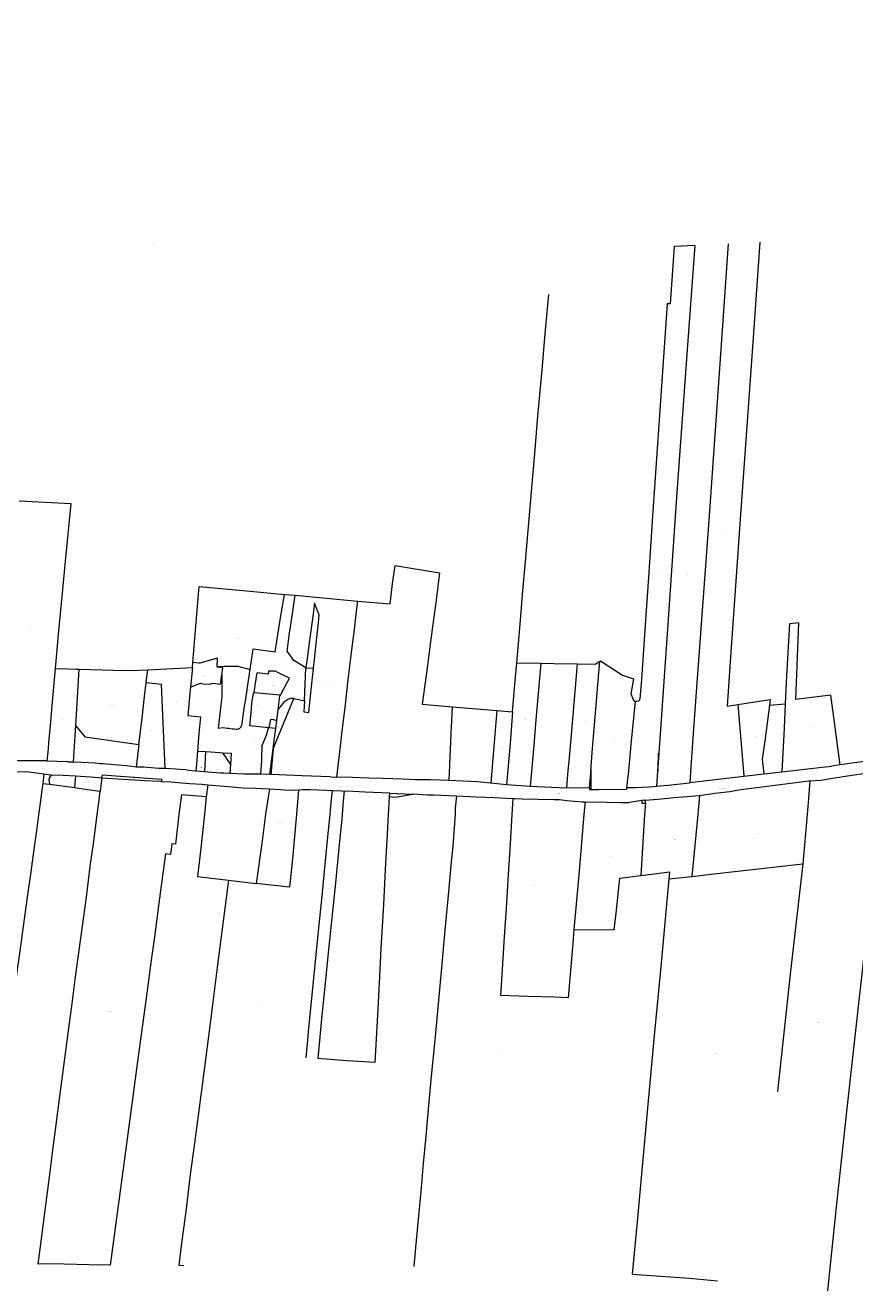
# Model space of a CAD drawing. Header units: metres. Extents: x 132979 to 136732, y 466067 to 467676.
# Tile 2 of 6: x 133604 to 134225, y 466143 to 467091. Entities that reach past the tile are written whole.
import ezdxf
from ezdxf.enums import TextEntityAlignment as Align
from ezdxf.lldxf.tags import DXFTag

# ---------------------------------------------------------------- set-up
doc = ezdxf.new("R2010")
doc.units = ezdxf.units.M
for name, color, linetype, lineweight in [('B-WE-KG-GRENS_PERCEEL-G', 150, 'KG-PERCEEL', 18), ('B-WE-KG-GRENS_PERCEEL-S', 150, 'Continuous', 25), ('B-WE-OG-BEBOUWING_STRAATNAAM-T18', 10, 'Continuous', 18)]:
    doc.layers.add(name, color=color, linetype=linetype, lineweight=lineweight)
doc.styles.add('NLCS-ISO', font='NLCS-ISO.ttf')
doc.styles.add('NLCS-ISO-M200-T18', font='NLCS-ISO.ttf', dxfattribs={"height": 0.36})
tags = doc.linetypes.add('KG-PERCEEL', pattern='A,5.5,-2,["P",Standard,S=1.8,R=0,X=-0.5,Y=-0.9],-2,5.5,-2,[5,NLCS.SHX,S=0.75,R=0,X=0,Y=0],-2', length=19).pattern_tags.tags
tags[6] = DXFTag(74, 10)

# ---------------------------------------------------------------- blocks, each defined once
blk = doc.blocks.new('SKG-PERCEELNUMMER-SO')
at = {"style": 'NLCS-ISO', "oblique": 10, "flags": 1}
blk.add_attdef('GEMEENTECODE', text='', height=1.8, dxfattribs=at).set_placement((0, 2.6), align=Align.MIDDLE_CENTER)
at = {"style": 'NLCS-ISO', "oblique": 10}
blk.add_attdef('SECTIE', text='', height=1.8, dxfattribs=at).set_placement((-0.5, 0), align=Align.MIDDLE_RIGHT)
blk.add_attdef('PERCEELNUMMER', text='', height=1.8, dxfattribs=at).set_placement((0.5, 0), align=Align.MIDDLE_LEFT)

msp = doc.modelspace()

# ---------------------------------------------------------------- linework, layer by layer
at = {"layer": 'B-WE-KG-GRENS_PERCEEL-G', "flags": 128}
for points in [[(134153.951, 466928.618), (134148.457, 466849.928), (134139.649, 466724.73), (134131.828, 466614.21), (134129.549, 466581.029), (134137.595, 466582.3)], [(134105.421, 466926.176), (134089.769, 466925.388), (134086.757, 466882.406), (134084.658, 466882.557), (134078.657, 466795.691), (134073.62, 466723.278), (134070.758, 466681.17), (134068.402, 466645.363), (134065.389, 466601.055), (134064.226, 466586.427), (134063.3, 466584.803), (134061.975, 466584.454), (134060.65, 466584.63)], [(134105.421, 466926.176), (134099.925, 466851.464), (134091.954, 466741.094), (134084.994, 466642.426), (134078.391, 466545.779)], [(134130.412, 466927.434), (134124.358, 466841.219), (134115.703, 466720.047), (134107.934, 466612.052), (134103.912, 466557.392), (134102.268, 466535.363), (134101.475, 466523.865)], [(133971.93, 466613.525), (133974.475, 466642.427), (133976.567, 466667.512), (133978.467, 466689.525), (133981.682, 466727.239), (133985.659, 466773.263), (133987.8, 466798.223), (133991.112, 466835.761), (133993.007, 466857.375), (133994.875, 466878.889), (133995.818, 466889.371)], [(133599.117, 466734.993), (133637.903, 466733.014), (133633.635, 466689.567), (133631.361, 466665.785), (133628.625, 466637.485), (133626.015, 466609.333)], [(133852.778, 466659.809), (133877.016, 466657.653), (133878.944, 466672.62), (133880.707, 466686.389), (133914.147, 466680.984), (133911.744, 466662.4), (133909.522, 466646.089), (133907.02, 466627.606), (133904.924, 466611.418), (133901.105, 466582.508), (133923.42, 466580.503)], [(133729.17, 466613.666), (133731.143, 466637.808), (133734.041, 466670.654), (133772.08, 466667.135), (133797.991, 466664.831)], [(133772.131, 466608.586), (133774.316, 466623.999), (133790.904, 466621.773), (133795.024, 466647.104), (133797.991, 466664.831)], [(133797.991, 466664.831), (133805.827, 466664.099)], [(133813.981, 466609.637), (133804.886, 466615.235), (133799.808, 466622.3), (133801.742, 466635.843), (133803.592, 466648.561), (133805.827, 466664.099)], [(133805.827, 466664.099), (133826.694, 466662.164), (133852.778, 466659.809)], [(133819.661, 466609.392), (133820.339, 466615.922), (133821.911, 466630.345), (133823.29, 466643.495), (133823.948, 466649.583), (133820.394, 466658.328), (133818.908, 466646.529), (133816.987, 466632.186), (133815.175, 466618.442), (133813.981, 466609.637)], [(133837.189, 466527.787), (133839.898, 466551.185), (133841.177, 466562.513), (133843.267, 466580.15), (133845.673, 466600.733), (133848.406, 466623.285), (133850.263, 466638.502), (133852.053, 466654.296), (133852.778, 466659.809)], [(134214.242, 466536.977), (134207.271, 466589.399), (134180.911, 466586.126), (134183.169, 466643.485), (134176.116, 466642.829), (134174.035, 466603.672), (134173.018, 466582.801)], [(133747.397, 466610.764), (133747.809, 466616.883), (133734.595, 466613.311), (133733.842, 466613.264), (133729.17, 466613.666)], [(134034.091, 466614.671), (134034.611, 466615.005), (134051.071, 466604.166), (134059.266, 466601.51), (134057.357, 466590.233), (134059.477, 466585.456), (134060.65, 466584.63)], [(133626.015, 466609.333), (133623.535, 466581.555), (133622.232, 466566.58), (133621.159, 466553.831)], [(133626.015, 466609.333), (133636.024, 466608.99)], [(133636.024, 466608.99), (133641.778, 466608.793), (133644.189, 466608.722)], [(133641.58, 466566.204), (133644.189, 466608.722)], [(133644.189, 466608.722), (133669.907, 466607.959)], [(133669.907, 466607.959), (133682.376, 466607.788), (133695.528, 466608.307)], [(133694.346, 466598.575), (133694.635, 466600.957), (133695.528, 466608.307)], [(133695.528, 466608.307), (133714.234, 466609.177), (133728.862, 466609.902)], [(133728.862, 466609.902), (133727.445, 466595.387)], [(133728.862, 466609.902), (133729.17, 466613.666)], [(133751.708, 466609.814), (133747.369, 466610.353), (133747.397, 466610.764)], [(133747.397, 466610.764), (133752.995, 466610.996), (133762.967, 466610.985), (133772.131, 466608.586)], [(133750.99, 466604.699), (133751.708, 466609.814)], [(133758.473, 466564.053), (133760.399, 466563.942), (133761.747, 466563.799), (133762.672, 466563.886), (133763.374, 466564.001), (133763.927, 466564.218), (133764.48, 466564.486), (133765.012, 466565.003), (133765.369, 466565.548), (133765.655, 466566.294), (133765.89, 466567.04), (133766.129, 466568.062), (133766.979, 466573.597), (133767.784, 466579.483), (133768.635, 466585.12), (133769.674, 466591.578), (133770.917, 466600.256), (133772.131, 466608.586)], [(133775.177, 466590.935), (133775.951, 466596.558), (133777.36, 466606.12)], [(133801.623, 466601.93), (133797.009, 466604.295), (133790.859, 466607.279), (133785.836, 466607.146), (133785.687, 466605.009), (133777.36, 466606.12)], [(133812.918, 466584.913), (133812.356, 466576.725), (133816.124, 466576.349), (133817.49, 466588.474), (133819.661, 466609.392)], [(133812.918, 466584.913), (133813.981, 466609.637)], [(133813.981, 466609.637), (133819.661, 466609.392)], [(133968.828, 466576.709), (133971.061, 466602.941), (133971.93, 466613.525)], [(133971.93, 466613.525), (133990.019, 466613.153)], [(133990.019, 466613.153), (133986.292, 466570.923), (133984.658, 466551.929), (133982.025, 466520.81)], [(133990.019, 466613.153), (134000.014, 466613.066), (134017.291, 466612.738)], [(134017.291, 466612.738), (134012.342, 466556.458), (134010.852, 466539.755), (134010.157, 466532.868)], [(134017.291, 466612.738), (134030.685, 466612.483), (134034.091, 466614.671)], [(134027.768, 466535.977), (134028.755, 466549.244), (134031.483, 466581.825), (134033.226, 466603.379), (134034.091, 466614.671)], [(133691.282, 466571.923), (133693.107, 466588.375), (133694.346, 466598.575)], [(133708.5, 466534.346), (133705.86, 466597.166), (133694.346, 466598.575)], [(133727.445, 466595.387), (133731.027, 466596.827), (133734.86, 466598.354)], [(133734.86, 466598.354), (133737.061, 466597.766), (133741.639, 466597.512)], [(133741.639, 466597.512), (133744.215, 466598.161)], [(133744.215, 466598.161), (133750.015, 466597.553)], [(133750.99, 466604.699), (133751.017, 466597.905), (133750.96, 466588.235), (133748.261, 466564.532), (133751.956, 466565.003)], [(133750.015, 466597.553), (133750.99, 466604.699)], [(133794.86, 466589.214), (133800.17, 466599.254), (133801.623, 466601.93)], [(133727.445, 466595.387), (133727.264, 466593.532), (133725.483, 466574.002), (133734.931, 466572.986), (133733.836, 466560.532), (133732.708, 466547.428)], [(133771.865, 466566.388), (133773.072, 466578.591), (133773.545, 466583.452), (133774.607, 466590.625), (133774.673, 466590.978)], [(133775.177, 466590.935), (133774.673, 466590.978)], [(133794.608, 466589.237), (133783.572, 466590.223), (133775.177, 466590.935)], [(133789.458, 466549.023), (133804.986, 466586.866)], [(133793.263, 466578.586), (133794.525, 466588.581)], [(133793.263, 466578.586), (133796.161, 466582.144), (133797.992, 466584.468), (133798.751, 466585.107), (133799.406, 466585.548), (133800.213, 466586.062), (133801.244, 466586.573), (133801.998, 466586.837), (133802.675, 466587.003), (133803.351, 466587.118), (133803.751, 466587.113), (133804.748, 466586.924), (133804.986, 466586.866)], [(133794.525, 466588.581), (133794.608, 466589.237)], [(133794.86, 466589.214), (133794.608, 466589.237)], [(133804.986, 466586.866), (133808.658, 466585.972), (133812.918, 466584.913)], [(133792.173, 466570.154), (133793.263, 466578.586)], [(133923.42, 466580.503), (133922.52, 466560.35), (133920.943, 466525.388)], [(133923.42, 466580.503), (133957.021, 466577.671)], [(133957.021, 466577.671), (133954.729, 466550.889), (133952.46, 466523.244)], [(133957.021, 466577.671), (133968.828, 466576.709)], [(134060.65, 466584.63), (134057.7, 466555.15), (134055.556, 466532.496), (134054.229, 466519.801)], [(134137.595, 466582.3), (134143.708, 466583.266)], [(134137.595, 466582.3), (134141.928, 466528.949), (134141.944, 466528.577)], [(134143.708, 466583.266), (134161.843, 466586.132), (134161.261, 466581.781)], [(134161.261, 466581.781), (134157.918, 466556.803), (134155.855, 466541.451), (134157.095, 466530.372)], [(134161.261, 466581.781), (134173.018, 466582.801)], [(134173.018, 466582.801), (134172.13, 466564.591), (134170.587, 466531.843)], [(133688.665, 466552.391), (133691.282, 466571.923)], [(133792.173, 466570.154), (133789.831, 466570.686), (133787.513, 466571.168), (133786.261, 466564.81)], [(133791.417, 466564.192), (133792.173, 466570.154)], [(133968.828, 466576.709), (133966.854, 466553.047), (133964.236, 466522.215)], [(133639.899, 466539.009), (133641.142, 466559.074), (133641.58, 466566.204)], [(133641.58, 466566.204), (133648.228, 466558.127), (133668.105, 466555.314), (133669.416, 466555.146), (133688.665, 466552.391)], [(133751.956, 466565.003), (133754.988, 466564.6)], [(133754.988, 466564.6), (133756.216, 466564.444)], [(133756.216, 466564.444), (133758.473, 466564.053)], [(133786.002, 466564.841), (133771.865, 466566.388)], [(133780.985, 466551.002), (133784.403, 466559.34), (133786.002, 466564.841)], [(133786.261, 466564.81), (133786.002, 466564.841)], [(133791.417, 466564.192), (133786.261, 466564.81)], [(133789.458, 466549.023), (133790.246, 466555.313), (133791.417, 466564.192)], [(133621.159, 466553.831), (133620.77, 466549.208), (133619.961, 466539.935)], [(133688.665, 466552.391), (133686.817, 466535.423)], [(133780.985, 466551.002), (133780.65, 466542.09)], [(133786.925, 466529.919), (133788.731, 466543.214), (133789.458, 466549.023)], [(133789.458, 466549.023), (133787.769, 466529.884)], [(133619.027, 466539.978), (133598.328, 466540.144), (133588.559, 466540.327), (133576.442, 466540.347)], [(133619.961, 466539.935), (133619.027, 466539.978)], [(133635.602, 466539.208), (133619.961, 466539.935)], [(133635.956, 466539.192), (133635.602, 466539.208)], [(133639.899, 466539.009), (133636.044, 466539.188), (133635.956, 466539.192)], [(133732.708, 466547.428), (133731.896, 466537.469), (133731.404, 466532.389)], [(133732.708, 466547.428), (133738.779, 466547.02)], [(133738.779, 466547.02), (133737.988, 466531.892)], [(133738.779, 466547.02), (133749.618, 466546.291)], [(133749.618, 466546.291), (133751.52, 466546.163)], [(133751.52, 466546.163), (133757.363, 466537.45)], [(133751.52, 466546.163), (133757.901, 466545.734), (133757.363, 466537.45)], [(133780.603, 466540.274), (133780.204, 466533.863)], [(133780.65, 466542.09), (133780.603, 466540.274)], [(134077.906, 466538.67), (134077.976, 466541.787), (134078.066, 466545.786)], [(134078.391, 466545.779), (134077.906, 466538.67)], [(134078.066, 466545.786), (134078.391, 466545.779)], [(134235.915, 466539.981), (134214.242, 466536.977)], [(133575.435, 466530.962), (133581.962, 466531.222), (133591.489, 466531.567), (133604.667, 466532.186), (133617.711, 466530.234)], [(133617.711, 466530.234), (133616.771, 466523.375)], [(133617.711, 466530.234), (133620.879, 466529.84), (133623.152, 466529.709)], [(133623.152, 466529.709), (133621.666, 466526.981), (133621.511, 466526.658), (133621.356, 466526.26), (133621.396, 466525.586), (133621.511, 466524.809), (133621.93, 466522.53)], [(133623.152, 466529.709), (133632.193, 466529.236), (133641.383, 466528.76)], [(133661.441, 466537.756), (133659.87, 466537.885), (133655.849, 466538.244), (133645.981, 466538.727), (133639.899, 466539.009)], [(133686.817, 466535.423), (133683.45, 466535.796), (133679.198, 466536.3), (133661.441, 466537.756)], [(133708.5, 466534.346), (133703.751, 466534.433), (133695.138, 466535.151), (133692.462, 466535.21), (133688.009, 466535.291), (133686.817, 466535.423)], [(133731.404, 466532.389), (133726.181, 466532.903), (133723.482, 466533.253), (133708.929, 466534.338), (133708.5, 466534.346)], [(133731.891, 466532.341), (133731.404, 466532.389)], [(133737.988, 466531.892), (133731.891, 466532.341)], [(133756.919, 466530.605), (133752.148, 466530.72), (133749.85, 466530.851), (133740.54, 466531.704), (133737.988, 466531.892)], [(133757.363, 466537.45), (133756.919, 466530.605)], [(133779.853, 466529.966), (133767.534, 466530.059), (133756.919, 466530.605)], [(133780.204, 466533.863), (133779.853, 466529.966)], [(133786.925, 466529.919), (133779.853, 466529.966)], [(133787.769, 466529.884), (133786.925, 466529.919)], [(133832.381, 466528.188), (133810.903, 466528.917), (133787.769, 466529.884)], [(134009.906, 466529.836), (134009.185, 466520.127)], [(134010.157, 466532.868), (134009.906, 466529.836)], [(134026.354, 466519.739), (134027.363, 466530.541), (134027.768, 466535.977)], [(134027.551, 466518.591), (134027.768, 466535.977)], [(134077.469, 466532.277), (134076.688, 466520.844)], [(134077.906, 466538.67), (134077.469, 466532.277)], [(134077.469, 466532.277), (134077.761, 466532.271)], [(134077.761, 466532.271), (134077.906, 466538.67)], [(134142.057, 466528.59), (134157.095, 466530.372)], [(134157.095, 466530.372), (134170.542, 466531.838), (134170.587, 466531.843)], [(134170.587, 466531.843), (134200.66, 466535.292), (134207.77, 466536.08)], [(134191.486, 466525.068), (134199.602, 466525.691), (134207.025, 466526.836), (134222.847, 466529.25), (134233.245, 466530.768), (134244.917, 466532.184)], [(134214.242, 466536.977), (134207.77, 466536.08)], [(133616.74, 466523.15), (133616.065, 466518.155)], [(133616.771, 466523.375), (133616.74, 466523.15)], [(133616.74, 466523.15), (133621.93, 466522.53)], [(133621.93, 466522.53), (133631.409, 466521.25), (133640.59, 466520.1)], [(133641.383, 466528.76), (133640.59, 466520.1)], [(133641.383, 466528.76), (133652.695, 466528.056), (133661.183, 466527.465)], [(133661.183, 466527.465), (133659.772, 466517.414)], [(133661.183, 466527.465), (133661.485, 466529.615)], [(133661.183, 466527.465), (133685.354, 466525.86), (133692.946, 466525.431), (133704.781, 466524.744), (133705.753, 466524.683)], [(133661.485, 466529.615), (133675.014, 466528.676), (133685.012, 466527.945)], [(133685.062, 466527.633), (133685.012, 466527.945)], [(133685.062, 466527.633), (133685.418, 466527.65)], [(133685.418, 466527.65), (133685.396, 466527.861)], [(133685.396, 466527.861), (133705.759, 466526.313)], [(133705.759, 466526.313), (133705.74, 466526.064)], [(133705.74, 466526.064), (133705.753, 466524.683)], [(133705.753, 466524.683), (133705.83, 466524.678)], [(133705.83, 466524.678), (133712.872, 466524.235), (133718.165, 466523.963), (133726.828, 466523.22), (133735.94, 466522.496), (133740.483, 466522.109)], [(133740.483, 466522.109), (133739.31, 466513.104)], [(133740.483, 466522.109), (133758.606, 466520.562), (133763.694, 466520.021)], [(133832.381, 466528.188), (133837.189, 466527.787)], [(133920.943, 466525.388), (133907.304, 466525.875), (133895.933, 466525.905), (133886.491, 466526.234), (133871.753, 466526.761), (133861.012, 466527.132), (133848.897, 466527.597), (133837.189, 466527.787)], [(133942.467, 466524.232), (133920.943, 466525.388)], [(133952.46, 466523.244), (133952.345, 466523.254), (133942.467, 466524.232)], [(133964.236, 466522.215), (133952.46, 466523.244)], [(133982.025, 466520.81), (133964.298, 466522.21), (133964.236, 466522.215)], [(134009.085, 466519.626), (133982.025, 466520.81)], [(134076.688, 466520.844), (134071.215, 466520.232), (134060.993, 466519.864), (134054.229, 466519.801)], [(134101.475, 466523.865), (134101.432, 466523.236), (134085.461, 466521.647), (134076.688, 466520.844)], [(134101.475, 466523.865), (134129.001, 466527.042), (134141.944, 466528.577)], [(134138.024, 466518.384), (134169.148, 466522.249), (134190.76, 466525.012)], [(134141.944, 466528.577), (134142.057, 466528.59)], [(134191.486, 466525.068), (134190.542, 466511.744), (134189.53, 466499.885), (134186.215, 466462.956)], [(134190.76, 466525.012), (134191.486, 466525.068)], [(133613.368, 466163.038), (133615.041, 466176.237), (133619.043, 466207.089), (133622.044, 466230.072), (133624.44, 466248.658), (133626.863, 466267.345), (133629.315, 466286.731), (133636.861, 466343.488), (133638.757, 466358.253), (133641.126, 466376.24), (133643.409, 466392.826), (133649.479, 466437.967), (133652.693, 466462.948), (133654.48, 466476.213), (133655.98, 466487.604), (133657.532, 466499.778), (133658.729, 466508.832), (133659.772, 466517.414)], [(133739.31, 466513.104), (133720.862, 466514.581), (133718.862, 466499.939), (133716.135, 466477.737), (133713.587, 466477.98), (133712.435, 466469.937), (133708.864, 466470.337), (133703.803, 466433.546), (133700.65, 466409.841), (133697.842, 466388.91), (133694.72, 466366.081), (133687.503, 466312.955), (133683.672, 466284.905), (133679.942, 466256.805), (133675.427, 466223.385), (133667.258, 466162.115), (133651.543, 466162.446), (133632.853, 466162.899), (133619.01, 466163.169), (133613.368, 466163.038)], [(133616.065, 466518.155), (133614.517, 466506.694)], [(133640.59, 466520.1), (133650.343, 466518.693), (133659.772, 466517.414)], [(133739.31, 466513.104), (133737.908, 466500.104), (133735.208, 466474.656), (133732.771, 466453.372), (133755.943, 466450.563)], [(133763.694, 466520.021), (133766.646, 466519.917)], [(133766.646, 466519.917), (133776.111, 466519.497), (133786.577, 466519.029)], [(133786.577, 466519.029), (133783.768, 466500.052), (133780.938, 466478.244), (133776.795, 466448.196)], [(133808.311, 466518.458), (133806.935, 466500.009), (133803.829, 466466.686), (133801.642, 466445.352), (133776.795, 466448.196)], [(133786.577, 466519.029), (133794.716, 466518.519), (133801.159, 466518.13), (133808.311, 466518.458)], [(133808.311, 466518.458), (133811.455, 466518.514)], [(133811.455, 466518.514), (133817.206, 466518.496), (133829.39, 466518.108), (133833.587, 466517.809)], [(133833.587, 466517.809), (133832.694, 466508.678), (133831.825, 466499.944), (133829.96, 466480.683), (133827.735, 466457.447), (133825.888, 466438.66), (133823.244, 466412.402), (133820.899, 466389.793), (133819.644, 466377.351), (133817.829, 466359.514), (133815.901, 466339.726), (133814.802, 466328.058), (133813.784, 466317.616)], [(133842.565, 466517.44), (133841.936, 466510.205), (133840.93, 466496.475), (133838.96, 466477.422), (133836.05, 466448.665), (133830.686, 466396.177), (133828.199, 466371.017), (133825.743, 466346.809), (133822.801, 466316.979)], [(133876.378, 466513.233), (133875.56, 466499.871), (133874.896, 466485.151), (133873.45, 466458.61), (133871.98, 466432.42), (133870.167, 466399.432), (133868.75, 466373.465), (133867.266, 466345.025), (133865.566, 466313.986), (133844.533, 466315.38), (133822.801, 466316.979)], [(133833.587, 466517.809), (133834.296, 466517.759), (133840.826, 466517.584), (133842.403, 466517.434), (133842.565, 466517.44)], [(133842.565, 466517.44), (133844.778, 466517.52), (133858.36, 466516.818), (133876.491, 466516.096), (133876.485, 466515.949)], [(133876.485, 466515.949), (133876.378, 466513.233)], [(133876.378, 466513.233), (133880.703, 466512.957), (133894.036, 466515.154)], [(133876.485, 466515.949), (133894.036, 466515.154)], [(133894.036, 466515.154), (133894.679, 466515.26), (133905.062, 466514.698), (133909.639, 466514.619), (133926.73, 466513.907)], [(133926.73, 466513.907), (133925.85, 466504.66), (133925.658, 466500.067), (133923.909, 466476.231)], [(133926.73, 466513.907), (133936.816, 466513.362)], [(133936.816, 466513.362), (133941.444, 466513.208)], [(133941.444, 466513.208), (133954.882, 466512.63), (133969.177, 466511.896)], [(134010.402, 466362.542), (133999.866, 466363.045), (133980.317, 466363.526), (133959.93, 466364.291), (133960.905, 466379.835), (133962.514, 466404.524), (133964.102, 466429.614), (133965.764, 466454.703), (133967.162, 466477.769), (133968.453, 466499.9), (133969.177, 466511.896)], [(133969.177, 466511.896), (133970.473, 466511.83)], [(133970.473, 466511.83), (133975.876, 466511.713), (133999.842, 466511.058), (134004.04, 466511.162), (134009.475, 466510.472), (134021, 466509.32), (134023.057, 466509.424)], [(134009.185, 466520.127), (134009.085, 466519.626)], [(134009.185, 466520.127), (134026.354, 466519.739)], [(134026.354, 466519.739), (134026.327, 466518.596)], [(134026.327, 466518.596), (134027.551, 466518.591)], [(134027.551, 466518.591), (134033.282, 466518.566), (134054.119, 466518.744)], [(134054.229, 466519.801), (134054.119, 466518.744)], [(134068.457, 466510.607), (134077.355, 466511.325), (134085.353, 466512.02), (134089.777, 466512.492), (134099.549, 466513.335), (134108.921, 466514.13)], [(134108.921, 466514.13), (134107.685, 466499.777), (134102.988, 466453.52)], [(134108.921, 466514.13), (134115.354, 466515.017)], [(134115.354, 466515.017), (134120.376, 466515.882)], [(134120.376, 466515.882), (134131.645, 466517.139)], [(134131.645, 466517.139), (134138.024, 466518.384)], [(133614.517, 466506.694), (133613.57, 466499.679), (133612.641, 466491.498), (133610.699, 466477.458), (133607.79, 466456.9), (133605.166, 466438.041), (133601.91, 466414.259), (133599.651, 466397.547), (133596.738, 466376.364), (133583.703, 466378.227), (133568.596, 466380.454), (133553.103, 466382.687)], [(134023.057, 466509.424), (134022.166, 466499.924), (134018.316, 466454.319), (134014.751, 466413.802)], [(134023.057, 466509.424), (134039.755, 466509.063), (134049.884, 466508.911), (134053.52, 466508.97), (134056.127, 466508.876)], [(134065.533, 466510.409), (134056.127, 466508.876)], [(134068.295, 466508.484), (134067.638, 466499.897), (134064.956, 466454.247)], [(134068.457, 466510.607), (134065.533, 466510.409)], [(134065.533, 466510.409), (134065.606, 466508.483), (134068.295, 466508.484)], [(134068.295, 466508.484), (134068.457, 466510.607)], [(133923.909, 466476.231), (133922.668, 466464.348), (133920.673, 466441.912), (133918.038, 466413.179), (133915.506, 466384.921), (133910.457, 466330.679), (133907.883, 466303.696), (133905.599, 466278.987), (133903.819, 466258.948), (133901.911, 466238.261), (133900.001, 466217.273), (133896.081, 466175.524), (133894.839, 466161.082)], [(134240.1, 466470.739), (134239.436, 466462.321), (134233.603, 466409.567), (134227.037, 466349.387), (134219.11, 466279.481), (134211.052, 466203.499), (134204.66, 466143.071)], [(134014.751, 466413.802), (134044.969, 466413.43), (134046.408, 466426.056), (134049.137, 466452.283), (134064.956, 466454.247)], [(134064.956, 466454.247), (134074.889, 466455.48), (134086.389, 466456.967), (134085.894, 466451.618)], [(134102.988, 466453.52), (134119.486, 466455.355), (134186.215, 466462.956)], [(134186.215, 466462.956), (134176.699, 466380.3), (134167.249, 466292.353)], [(133755.943, 466450.563), (133747.761, 466387.219), (133743.869, 466357.345), (133740.605, 466331.816), (133737.105, 466304.74), (133733.633, 466277.964), (133730.427, 466253.684), (133727.35, 466230.03), (133724.135, 466204.376), (133720.506, 466176.576), (133718.713, 466162.112), (133722.61, 466161.836)], [(133755.943, 466450.563), (133776.795, 466448.196)], [(134085.894, 466451.618), (134079.786, 466385.835), (134074.652, 466331.505), (134069.464, 466274.398), (134062.254, 466197.291), (134058.383, 466155.511), (134101.302, 466152.537), (134122.25, 466150.403)], [(134085.894, 466451.618), (134102.988, 466453.52)], [(134014.751, 466413.802), (134013.81, 466403.113), (134010.402, 466362.542)]]:
    msp.add_lwpolyline(points, dxfattribs=at)

# ---------------------------------------------------------------- block references
at = {"layer": 'B-WE-KG-GRENS_PERCEEL-S', "xscale": 0.2, "yscale": 0.2, "zscale": 0.2}
for p, values in [((134165.2, 467091), {'PERCEELNUMMER': '870', 'SECTIE': 'F'}), ((133699.155, 466928.11), {'PERCEELNUMMER': '865', 'SECTIE': 'F'}), ((134128.47, 466712.157), {'PERCEELNUMMER': '1591', 'SECTIE': 'F'}), ((134079.45, 466678.829), {'PERCEELNUMMER': '1535', 'SECTIE': 'F'}), ((134099.244, 466679.562), {'PERCEELNUMMER': '1537', 'SECTIE': 'F'}), ((133608.67, 466638.533), {'PERCEELNUMMER': '1081', 'SECTIE': 'F'}), ((133762.764, 466631.659), {'PERCEELNUMMER': '1495', 'SECTIE': 'F'}), ((133819.405, 466631.515), {'PERCEELNUMMER': '1333', 'SECTIE': 'F'}), ((133736.875, 466604.247), {'PERCEELNUMMER': '1496', 'SECTIE': 'F'}), ((133789.161, 466596.125), {'PERCEELNUMMER': '1498', 'SECTIE': 'F'}), ((133830.15, 466599.478), {'PERCEELNUMMER': '1330', 'SECTIE': 'F'}), ((133878.158, 466600.489), {'PERCEELNUMMER': '223', 'SECTIE': 'F'}), ((133760.353, 466593.967), {'PERCEELNUMMER': '1497', 'SECTIE': 'F'}), ((133815.215, 466588.225), {'PERCEELNUMMER': '1331', 'SECTIE': 'F'}), ((133668.046, 466581.999), {'PERCEELNUMMER': '1546', 'SECTIE': 'F'}), ((133716.498, 466584.559), {'PERCEELNUMMER': '1286', 'SECTIE': 'F'}), ((133777.594, 466582.323), {'PERCEELNUMMER': '1204', 'SECTIE': 'F'}), ((133801.005, 466581.585), {'PERCEELNUMMER': '1329', 'SECTIE': 'F'}), ((133630.569, 466570.986), {'PERCEELNUMMER': '1544', 'SECTIE': 'F'}), ((133977.552, 466571.393), {'PERCEELNUMMER': '244', 'SECTIE': 'F'}), ((134003.861, 466574.818), {'PERCEELNUMMER': '245', 'SECTIE': 'F'}), ((134022.125, 466570.104), {'PERCEELNUMMER': '743', 'SECTIE': 'F'}), ((134166.579, 466575.237), {'PERCEELNUMMER': '255', 'SECTIE': 'F'}), ((133697.197, 466562.96), {'PERCEELNUMMER': '1285', 'SECTIE': 'F'}), ((133787.805, 466567.015), {'PERCEELNUMMER': '1203', 'SECTIE': 'F'}), ((134045.428, 466558.584), {'PERCEELNUMMER': '1531', 'SECTIE': 'F'}), ((134150.738, 466558.321), {'PERCEELNUMMER': '1592', 'SECTIE': 'F'}), ((134191.637, 466565.808), {'PERCEELNUMMER': '869', 'SECTIE': 'F'}), ((133776.47, 466555.387), {'PERCEELNUMMER': '1499', 'SECTIE': 'F'}), ((133785.261, 466549.084), {'PERCEELNUMMER': '1187', 'SECTIE': 'F'}), ((133960.444, 466550.237), {'PERCEELNUMMER': '1125', 'SECTIE': 'F'}), ((133650.995, 466548.251), {'PERCEELNUMMER': '1545', 'SECTIE': 'F'}), ((133755.945, 466543.463), {'PERCEELNUMMER': '1494', 'SECTIE': 'F'}), ((133936.629, 466539.442), {'PERCEELNUMMER': '1126', 'SECTIE': 'F'}), ((134078.185, 466545.331), {'PERCEELNUMMER': '1534', 'SECTIE': 'F'}), ((133735.015, 466535.246), {'PERCEELNUMMER': '1492', 'SECTIE': 'F'}), ((133746.597, 466533.732), {'PERCEELNUMMER': '1493', 'SECTIE': 'F'}), ((133788.085, 466535.965), {'PERCEELNUMMER': '1328', 'SECTIE': 'F'}), ((134077.668, 466532.85), {'PERCEELNUMMER': '1536', 'SECTIE': 'F'}), ((133619.431, 466526.262), {'PERCEELNUMMER': '887', 'SECTIE': 'F'}), ((133630.339, 466525.263), {'PERCEELNUMMER': '570', 'SECTIE': 'F'}), ((133650.586, 466523.687), {'PERCEELNUMMER': '571', 'SECTIE': 'F'}), ((133683.212, 466526.841), {'PERCEELNUMMER': '1620', 'SECTIE': 'F'}), ((134027.055, 466521.376), {'PERCEELNUMMER': '1530', 'SECTIE': 'F'}), ((133882.604, 466514.563), {'PERCEELNUMMER': '1639', 'SECTIE': 'F'}), ((134003.269, 466515.511), {'PERCEELNUMMER': '1654', 'SECTIE': 'F'}), ((134067.285, 466509.955), {'PERCEELNUMMER': '784', 'SECTIE': 'F'}), ((133759.571, 466493.74), {'PERCEELNUMMER': '171', 'SECTIE': 'F'}), ((133794.303, 466492.952), {'PERCEELNUMMER': '175', 'SECTIE': 'F'}), ((134151.967, 466485.85), {'PERCEELNUMMER': '823', 'SECTIE': 'F'}), ((134090.141, 466481.043), {'PERCEELNUMMER': '824', 'SECTIE': 'F'}), ((133855.065, 466463.711), {'PERCEELNUMMER': '762', 'SECTIE': 'F'}), ((134042.13, 466468.27), {'PERCEELNUMMER': '785', 'SECTIE': 'F'}), ((133831.902, 466456.469), {'PERCEELNUMMER': '761', 'SECTIE': 'F'}), ((133984.028, 466446.527), {'PERCEELNUMMER': '179', 'SECTIE': 'F'}), ((133667.016, 466352.346), {'PERCEELNUMMER': '572', 'SECTIE': 'F'}), ((133778.775, 466356.531), {'PERCEELNUMMER': '881', 'SECTIE': 'F'}), ((134197.483, 466343.919), {'PERCEELNUMMER': '189', 'SECTIE': 'F'}), ((133882.707, 466332.894), {'PERCEELNUMMER': '1061', 'SECTIE': 'F'}), ((134120.512, 466320.951), {'PERCEELNUMMER': '542', 'SECTIE': 'F'}), ((133957.317, 466319.809), {'PERCEELNUMMER': '1062', 'SECTIE': 'F'})]:
    msp.add_blockref('SKG-PERCEELNUMMER-SO', p, dxfattribs=at).add_auto_attribs(values)

# ---------------------------------------------------------------- texts
at = {"layer": 'B-WE-OG-BEBOUWING_STRAATNAAM-T18', "style": 'NLCS-ISO-M200-T18'}
for rotation, p in [(357.599, (133841.921, 466520.703)), (7.196, (134125.734, 466519.371))]:
    msp.add_text('Nieuw-Loosdrechtsedijk', height=0.36, rotation=rotation, dxfattribs=at).set_placement(p, align=Align.MIDDLE)

doc.saveas('drawing.dxf')
